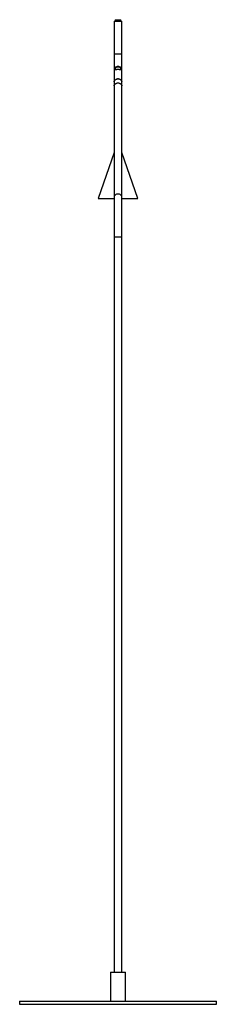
# Paper-space layout '_Derecha' of a CAD drawing. Header units: millimetres. Extents: x -150 to 150, y 0 to 1499.
import ezdxf

# ---------------------------------------------------------------- set-up
doc = ezdxf.new("R2010")
doc.units = ezdxf.units.MM

psp = doc.layouts.new('_Derecha')

# ---------------------------------------------------------------- linework, layer by layer
at = {"color": 7, "linetype": 'Continuous', "lineweight": 25}
for p, q in [((-4.5, 1498.9), (-4.5, 1496.9)), ((-4.5, 1498.9), (4.5, 1498.9)), ((4.5, 1496.9), (4.5, 1498.9)), ((-5.9, 1496.9), (-5.9, 1398.2)), ((-5.9, 1496.9), (5.8, 1496.9)), ((5.8, 1398.2), (5.8, 1496.9)), ((-5.9, 1446.9), (5.8, 1446.9)), ((-4.5, 1422.6), (-4.5, 1425.8)), ((4.5, 1425.8), (4.5, 1422.6)), ((5.8, 1421.2), (5.8, 1421.9)), ((-5.9, 1397.8), (-5.9, 49)), ((5.8, 49), (5.8, 1397.8)), ((-5.9, 1296.9), (-30, 1226.9)), ((30, 1226.9), (5.8, 1296.9)), ((-30, 1226.9), (-5.9, 1226.9)), ((5.8, 1226.9), (30, 1226.9)), ((-11.5, 49), (-11.5, 5)), ((-11.5, 49), (11.5, 49)), ((11.5, 5), (11.5, 49)), ((-150, 5), (-150, 0)), ((-150, 5), (150, 5)), ((-150, 0), (150, 0)), ((150, 0), (150, 5))]:
    psp.add_line(p, q, dxfattribs=at)
at = {"color": 8, "linetype": 'Continuous', "lineweight": 25}
psp.add_line((5.8, 1167.7), (-5.9, 1167.7), dxfattribs=at)
at = {"color": 7, "linetype": 'Continuous', "lineweight": 25, "flags": 128}
for points in [[(5.8, 1404.3), (5.8, 1405.1), (5.3, 1406.1), (4.5, 1407.1), (3.5, 1407.9), (2.2, 1408.4), (0.8, 1408.7), (-0.7, 1408.7), (-2.1, 1408.4), (-3.4, 1407.9), (-4.5, 1407.1), (-5.3, 1406.2), (-5.7, 1405.1), (-5.9, 1404.3)], [(-5.9, 1404.3), (-5.7, 1405.4), (-5.1, 1406.4), (-4.3, 1407.3), (-3.1, 1408), (-1.8, 1408.5), (-0.4, 1408.7), (1.1, 1408.7), (2.5, 1408.3), (3.7, 1407.7), (4.7, 1406.9), (5.4, 1405.9), (5.8, 1404.8), (5.8, 1404.3)], [(-5.8, 1398), (-5.7, 1399), (-5.3, 1400.1), (-4.5, 1401), (-3.4, 1401.8), (-2.1, 1402.3), (-0.7, 1402.6), (0.8, 1402.6), (2.2, 1402.3), (3.5, 1401.8), (4.5, 1401), (5.3, 1400), (5.8, 1399), (5.8, 1398)], [(5.8, 1397.8), (5.7, 1398.7), (5.3, 1399.7), (4.5, 1400.7), (3.4, 1401.5), (2.2, 1402), (0.7, 1402.3), (-0.7, 1402.3), (-2.2, 1402), (-3.4, 1401.5), (-4.5, 1400.7), (-5.3, 1399.7), (-5.7, 1398.7), (-5.9, 1397.8)]]:
    psp.add_lwpolyline(points, dxfattribs=at)
at = {"color": 8, "linetype": 'Continuous', "lineweight": 25, "flags": 128}
psp.add_lwpolyline([(5.8, 1229), (5.7, 1229.8), (5.3, 1230.9), (4.5, 1231.8), (3.4, 1232.6), (2.2, 1233.1), (0.7, 1233.4), (-0.7, 1233.4), (-2.2, 1233.1), (-3.4, 1232.6), (-4.5, 1231.8), (-5.3, 1230.9), (-5.7, 1229.8), (-5.9, 1229)], dxfattribs=at)
at = {"color": 7, "linetype": 'Continuous', "lineweight": 25}
for centre, radius, start, end in [((-1.6, 1422.5), 4.37, 132.1887, 154.4365), ((0, 1421.9), 5.85, 39.7151, 140.2849), ((0, 1421.9), 5, 25.8419, 154.1581), ((1.6, 1422.5), 4.37, 25.5635, 47.8113)]:
    psp.add_arc(centre, radius, start, end, dxfattribs=at)
for points, knots in [([(-5.5, 1424.4), (-5.4, 1424.4), (-5.3, 1424.3), (-5.3, 1423.9), (-5.3, 1423.3), (-5.5, 1422.5), (-5.7, 1421.7), (-5.8, 1420.9), (-5.8, 1420.5), (-5.8, 1420.3)], [0, 0, 0, 0, 0.146963, 0.294329, 0.432649, 0.570058, 0.719141, 0.875667, 1, 1, 1, 1]), ([(-5.5, 1424.4), (-5.6, 1424.4), (-5.7, 1424.4), (-5.7, 1424), (-5.8, 1423.4), (-5.7, 1422.7), (-5.6, 1422.2), (-5.6, 1422)], [0, 0, 0, 0, 0.210504, 0.421227, 0.628582, 0.834069, 1, 1, 1, 1]), ([(-4.5, 1426.5), (-4.6, 1426.4), (-5, 1425.9), (-5.4, 1425.1), (-5.6, 1424.4), (-5.7, 1424.1)], [0, 0, 0, 0, 0.189366, 0.658953, 1, 1, 1, 1]), ([(-4.5, 1426.5), (-4.5, 1426.5), (-4.5, 1426.5), (-4.5, 1426.2), (-4.5, 1425.9), (-4.5, 1425.8)], [0, 0, 0, 0, 0.297987, 0.803088, 1, 1, 1, 1]), ([(5.7, 1424.2), (5.6, 1424.3), (5.5, 1424.9), (5.1, 1425.7), (4.7, 1426.3), (4.5, 1426.5)], [0, 0, 0, 0, 0.180675, 0.656049, 1, 1, 1, 1]), ([(4.5, 1425.8), (4.5, 1425.8), (4.5, 1426.1), (4.5, 1426.5), (4.5, 1426.5), (4.5, 1426.5)], [0, 0, 0, 0, 0.146848, 0.620099, 1, 1, 1, 1]), ([(5.8, 1420.3), (5.8, 1420.4), (5.9, 1420.6), (5.8, 1421.1), (5.6, 1421.9), (5.4, 1422.7), (5.3, 1423.5), (5.3, 1424), (5.4, 1424.3), (5.5, 1424.4), (5.5, 1424.4)], [0, 0, 0, 0, 0.024276, 0.162927, 0.303046, 0.453336, 0.609704, 0.756259, 0.892153, 1, 1, 1, 1]), ([(5.6, 1422), (5.6, 1422.1), (5.7, 1422.4), (5.7, 1423), (5.8, 1423.7), (5.7, 1424.2), (5.6, 1424.4), (5.5, 1424.4), (5.5, 1424.4)], [0, 0, 0, 0, 0.061902, 0.272834, 0.480393, 0.686082, 0.892312, 1, 1, 1, 1]), ([(4.5, 1422.6), (4.3, 1422.6), (4, 1422.7), (3.5, 1422.7), (3.3, 1422.7), (3, 1422.8), (2.8, 1422.8), (2.4, 1422.8), (2.2, 1422.8), (1.8, 1422.8), (1.6, 1422.9), (0.9, 1422.9), (0.5, 1422.9), (-0.2, 1422.9), (-0.5, 1422.9), (-0.9, 1422.9), (-1.1, 1422.9), (-1.6, 1422.9), (-1.8, 1422.8), (-2.2, 1422.8), (-2.4, 1422.8), (-2.8, 1422.8), (-3, 1422.8), (-3.3, 1422.7), (-3.5, 1422.7), (-4, 1422.7), (-4.3, 1422.6), (-4.5, 1422.6)], [0, 0, 0, 0, 0.125, 0.125, 0.1875, 0.1875, 0.25, 0.25, 0.3125, 0.3125, 0.375, 0.375, 0.5, 0.5, 0.5625, 0.5625, 0.625, 0.625, 0.6875, 0.6875, 0.75, 0.75, 0.8125, 0.8125, 0.875, 0.875, 1, 1, 1, 1])]:
    psp.add_open_spline(points, degree=3, knots=knots, dxfattribs=at)

doc.saveas('drawing.dxf')
